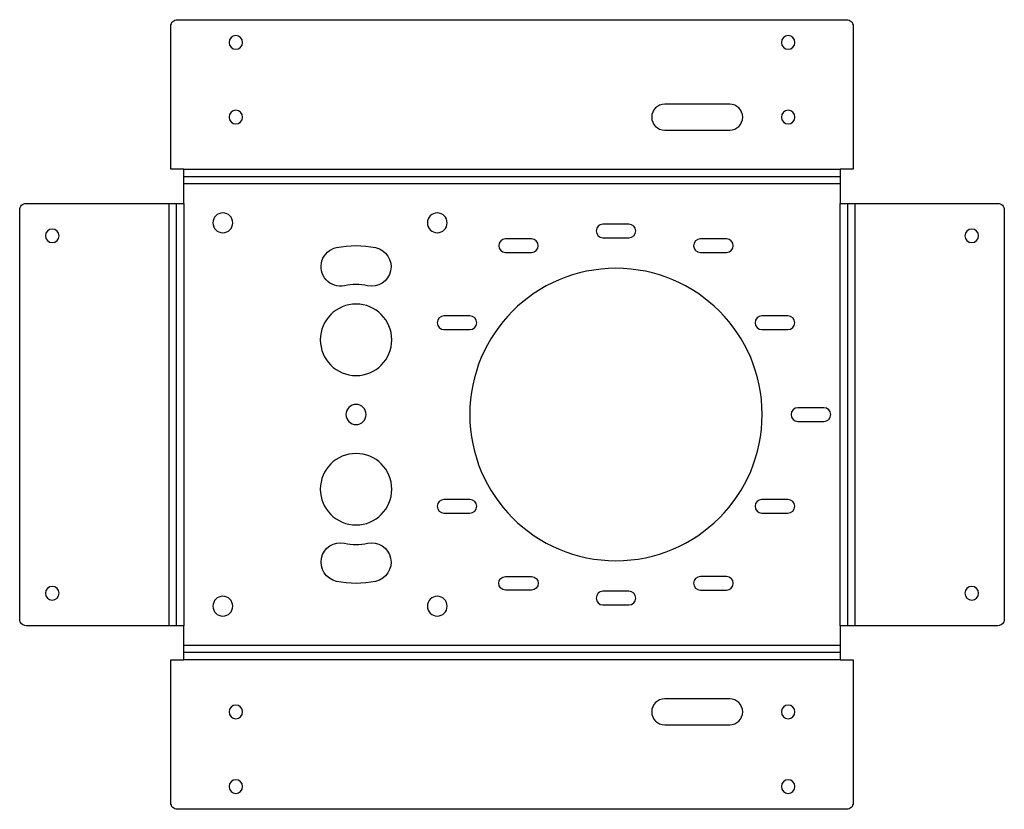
# Model space of a CAD drawing. Header units: millimetres. Extents: x -49 to 255, y 0 to 243.
import ezdxf

# ---------------------------------------------------------------- set-up
doc = ezdxf.new("R2010")
doc.units = ezdxf.units.MM

msp = doc.modelspace()

# ---------------------------------------------------------------- linework, layer by layer
at = {"layer": 'BEND'}
for p, q in [((2, 194.79), (204, 194.79)), ((-0.26, 56.52, 0), (-0.26, 186.52, 0)), ((206.26, 186.52), (206.26, 56.52)), ((204, 48.26), (2, 48.26))]:
    msp.add_line(p, q, dxfattribs=at)
at = {"layer": 'BEND_EXTENT'}
for p, q in [((2, 197.05), (204, 197.05)), ((204, 192.52), (2, 192.52)), ((-2.52, 56.52, 0), (-2.52, 186.52, 0)), ((2, 186.52), (2, 56.52)), ((204, 56.52), (204, 186.52)), ((208.52, 186.52), (208.52, 56.52)), ((2, 50.52), (204, 50.52)), ((204, 46), (2, 46))]:
    msp.add_line(p, q, dxfattribs=at)
at = {"layer": 'INTERIOR_PROFILES'}
for points in [[(150, 209.05), (170, 209.05, 1), (170, 217.05), (150, 217.05, 1)], [(139, 180.12), (131, 180.12, 1), (131, 175.92), (139, 175.92, 1)], [(61.03, 172.89, -1), (58.53, 161.15, 0.105104), (51.47, 161.15, -1), (48.97, 172.89, -0.105104)], [(109, 175.59), (101, 175.59, 1), (101, 171.39), (109, 171.39, 1)], [(161, 171.39), (169, 171.39, 1), (169, 175.59), (161, 175.59, 1)], [(90.07, 151.87), (82.07, 151.87, 1), (82.07, 147.67), (90.07, 147.67, 1)], [(187.93, 151.87), (179.93, 151.87, 1), (179.93, 147.67), (187.93, 147.67, 1)], [(199, 123.62), (191, 123.62, 1), (191, 119.42), (199, 119.42, 1)], [(90.07, 95.37), (82.07, 95.37, 1), (82.07, 91.17), (90.07, 91.17, 1)], [(187.93, 95.37), (179.93, 95.37, 1), (179.93, 91.17), (187.93, 91.17, 1)], [(48.97, 70.16, -1), (51.47, 81.9, 0.105104), (58.53, 81.9, -1), (61.03, 70.16, -0.105104)], [(109, 71.66, -1), (109, 67.46), (101, 67.46, -1), (101, 71.66)], [(161, 67.46), (169, 67.46, 1), (169, 71.66), (161, 71.66, 1)], [(139, 67.12), (131, 67.12, 1), (131, 62.92), (139, 62.92, 1)], [(170, 34), (150, 34, 1), (150, 26), (170, 26, 1)]]:
    msp.add_lwpolyline(points, format="xyb", close=True, dxfattribs=at)
at = {"layer": 'INTERIOR_PROFILES', "extrusion": (0, 0, -1)}
for centre, radius in [((-18, 236.05), 2.1), ((-188, 236.05), 2.1), ((-18, 213.05), 2.1), ((-188, 213.05), 2.1), ((-14, 180.52), 3.05), ((-80, 180.52), 3.05), ((38.52, 176.52), 2.1), ((-244.52, 176.52), 2.1), ((-135, 121.52), 45), ((-55, 144.52), 11), ((-55, 121.52), 3.1), ((-55, 98.52), 11), ((38.52, 66.52), 2.1), ((-244.52, 66.52), 2.1), ((-14, 62.52), 3.05), ((-80, 62.52), 3.05), ((-18, 30), 2.1), ((-188, 30), 2.1), ((-18, 7), 2.1), ((-188, 7), 2.1)]:
    msp.add_circle(centre, radius, dxfattribs=at)
at = {"layer": 'OUTER_PROFILES'}
msp.add_lwpolyline([(-48.52, 58.52), (-48.52, 184.52, -0.414214), (-46.52, 186.52), (-2.52, 186.52), (2, 186.52), (2, 197.05), (-2, 197.05), (-2, 241.05, -0.414214), (0, 243.05), (206, 243.05, -0.414214), (208, 241.05), (208, 197.05), (204, 197.05), (204, 186.52), (252.52, 186.52, -0.414214), (254.52, 184.52), (254.52, 58.52, -0.414214), (252.52, 56.52), (204, 56.52), (204, 46), (208, 46), (208, 2, -0.414214), (206, 0), (0, 0, -0.414214), (-2, 2), (-2, 46), (2, 46), (2, 56.52), (-2.52, 56.52), (-46.52, 56.52, -0.414214)], format="xyb", close=True, dxfattribs=at)

doc.saveas('drawing.dxf')
